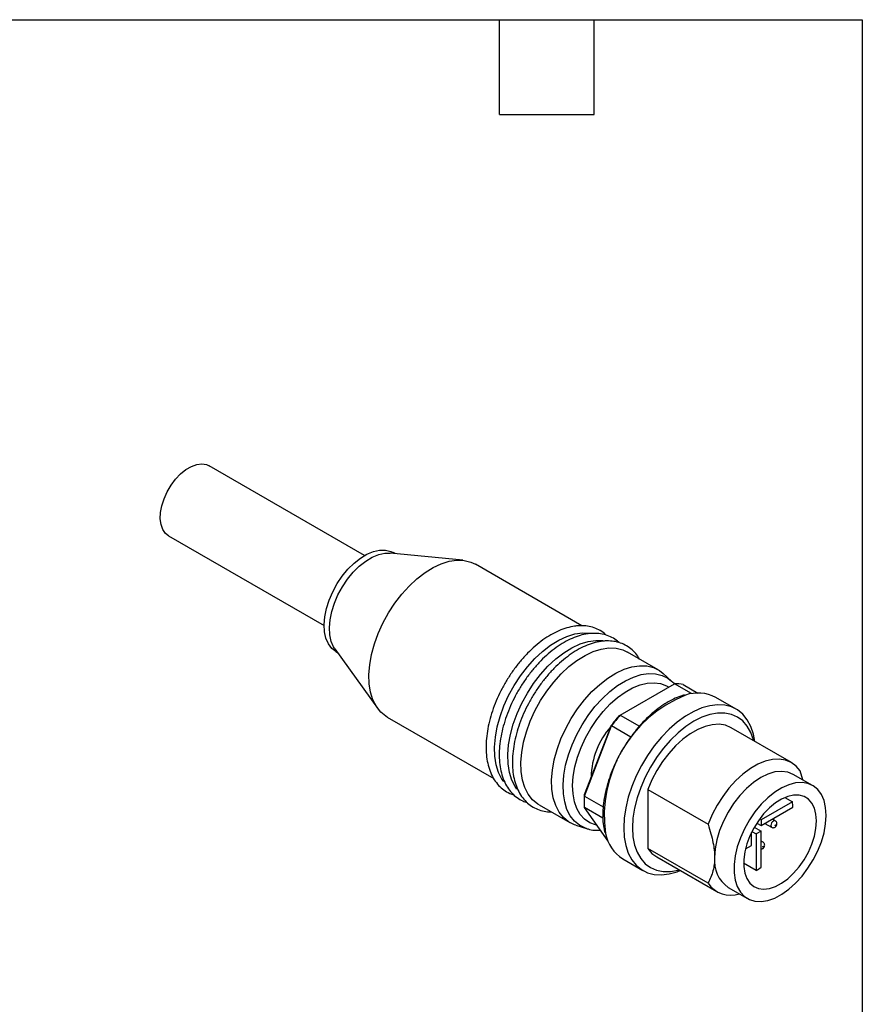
# Model space of a CAD drawing. Header units: millimetres. Extents: x 6 to 273, y 6 to 210.
# Tile 10 of 10: x 205 to 273, y 130 to 210. Entities that reach past the tile are written whole.
import ezdxf

# ---------------------------------------------------------------- set-up
doc = ezdxf.new("R2010")
doc.units = ezdxf.units.MM
doc.linetypes.add('SLD-Solid', pattern=[0])
doc.layers.add('TEXT', color=140, linetype='SLD-Solid', lineweight=25)

msp = doc.modelspace()

# ---------------------------------------------------------------- linework, layer by layer
for p, q in [((232.979, 166.429), (220.464, 173.653)), ((217.215, 168.024), (229.729, 160.8)), ((240.894, 166.039), (235.05, 166.62)), ((235.411, 166.584), (235.282, 166.658)), ((250.486, 160.768), (241.905, 165.721)), ((230.6, 158.91), (234.024, 154.14)), ((230.682, 158.691), (230.811, 158.616)), ((256.613, 157.23), (254.138, 158.659)), ((257.7, 156.316), (257.028, 156.927)), ((257.7, 156.316), (257.765, 156.255)), ((257.899, 156.116), (257.767, 156.237)), ((253.561, 153.574), (257.94, 156.102)), ((259.314, 155.309), (257.94, 156.102)), ((258.636, 156.04), (259.821, 155.356)), ((262.894, 154.066), (261.268, 155.005)), ((234.806, 153.423), (243.379, 148.474)), ((253.561, 153.574), (255.104, 152.683)), ((252.83, 152.737), (250.672, 147.177)), ((250.675, 147.064), (252.865, 152.708)), ((254.415, 151.814), (252.865, 152.708)), ((267.342, 149.767), (262.498, 152.563)), ((268.256, 148.373), (268.054, 149.086)), ((269.053, 147.913), (267.497, 148.811)), ((255.786, 147.596), (260.63, 144.799)), ((255.786, 147.596), (255.786, 142.852)), ((250.659, 146.755), (250.659, 146.591)), ((250.675, 147.064), (252.194, 146.188)), ((266.816, 146.95), (267.427, 146.597)), ((247.039, 146.361), (249.514, 144.933)), ((252.165, 145.276), (250.675, 146.137)), ((252.58, 143.427), (250.675, 146.137)), ((267.427, 146.597), (264.908, 145.142)), ((264.908, 144.693), (267.453, 146.163)), ((264.778, 145.217), (264.908, 145.142)), ((264.908, 145.142), (264.908, 144.693)), ((266.048, 145.075), (265.808, 145.213)), ((249.984, 144.725), (250.849, 144.449)), ((264.167, 144.222), (264.519, 144.02)), ((264.353, 144.564), (264.908, 144.244)), ((264.908, 144.244), (264.519, 144.02)), ((264.556, 144.896), (264.908, 144.693)), ((264.908, 141.334), (264.908, 144.244)), ((265.208, 144.867), (265.748, 144.556)), ((264.13, 143.101), (264.13, 144.147)), ((264.519, 144.02), (264.519, 141.08)), ((265.058, 143.361), (264.908, 143.447)), ((260.63, 140.056), (255.786, 142.852)), ((263.641, 142.819), (264.13, 143.101)), ((253.769, 142.014), (255.395, 141.076)), ((256.498, 142.171), (261.342, 139.374)), ((264.519, 141.08), (263.493, 141.672)), ((262.247, 139.718), (263.803, 138.82))]:
    msp.add_line(p, q)
at = {"flags": 128}
for points in [[(217.215, 168.024), (216.975, 168.211), (216.754, 168.519), (216.609, 168.911), (216.545, 169.373), (216.563, 169.888), (216.664, 170.437), (216.843, 171), (217.095, 171.558), (217.409, 172.09), (217.775, 172.576), (218.18, 173), (218.609, 173.346), (219.045, 173.601), (219.475, 173.756), (219.881, 173.805), (220.25, 173.748), (220.464, 173.653)], [(230.682, 158.691), (230.682, 158.691), (230.343, 158.955), (230.072, 159.316), (229.876, 159.764), (229.761, 160.288), (229.73, 160.873), (229.782, 161.505), (229.918, 162.167), (230.133, 162.842), (230.421, 163.513), (230.776, 164.162), (231.188, 164.773), (231.647, 165.329), (232.14, 165.817), (232.655, 166.223), (233.178, 166.537), (233.696, 166.751), (234.196, 166.86), (234.664, 166.86), (235.089, 166.752), (235.282, 166.658)], [(230.6, 158.91), (230.496, 159.071), (230.301, 159.519), (230.186, 160.043), (230.154, 160.628), (230.207, 161.26), (230.342, 161.922), (230.557, 162.597), (230.845, 163.268), (231.2, 163.917), (231.612, 164.528), (232.071, 165.084), (232.564, 165.572), (233.079, 165.978), (233.602, 166.292), (234.121, 166.506), (234.62, 166.615), (235.05, 166.62)], [(234.806, 153.423), (234.7, 153.488), (234.282, 153.832), (233.934, 154.274), (233.662, 154.806), (233.469, 155.421), (233.361, 156.106), (233.338, 156.85), (233.4, 157.641), (233.548, 158.465), (233.778, 159.308), (234.086, 160.156), (234.467, 160.994), (234.914, 161.807), (235.421, 162.582), (235.978, 163.305), (236.575, 163.965), (237.203, 164.55), (237.851, 165.049), (238.507, 165.454), (239.161, 165.759), (239.801, 165.959), (240.416, 166.048), (240.996, 166.027), (241.531, 165.896), (241.905, 165.721)], [(244.188, 148.233), (244.046, 148.436), (243.773, 148.969), (243.581, 149.583), (243.472, 150.268), (243.449, 151.013), (243.512, 151.804), (243.659, 152.628), (243.889, 153.471), (244.197, 154.319), (244.578, 155.156), (245.026, 155.97), (245.533, 156.745), (246.09, 157.468), (246.687, 158.128), (247.315, 158.712), (247.963, 159.212), (248.619, 159.617), (249.273, 159.922), (249.913, 160.121), (250.528, 160.211), (251.108, 160.19), (251.234, 160.17)], [(245.249, 147.62), (245.106, 147.824), (244.834, 148.357), (244.642, 148.971), (244.533, 149.656), (244.51, 150.401), (244.573, 151.192), (244.72, 152.016), (244.95, 152.859), (245.258, 153.706), (245.639, 154.544), (246.087, 155.357), (246.593, 156.132), (247.15, 156.856), (247.748, 157.515), (248.376, 158.1), (249.023, 158.599), (249.68, 159.005), (250.333, 159.31), (250.973, 159.509), (251.588, 159.599), (252.168, 159.578), (252.295, 159.557)], [(247.039, 146.361), (246.933, 146.426), (246.515, 146.77), (246.167, 147.212), (245.894, 147.744), (245.702, 148.359), (245.594, 149.044), (245.571, 149.788), (245.633, 150.579), (245.781, 151.403), (246.01, 152.247), (246.319, 153.094), (246.7, 153.932), (247.147, 154.745), (247.654, 155.52), (248.211, 156.243), (248.808, 156.903), (249.436, 157.488), (250.084, 157.987), (250.74, 158.393), (251.394, 158.697), (252.034, 158.897), (252.649, 158.986), (253.229, 158.965), (253.764, 158.834), (254.138, 158.659)], [(249.984, 144.725), (249.888, 144.758), (249.408, 144.997), (248.99, 145.341), (248.642, 145.783), (248.369, 146.316), (248.177, 146.93), (248.069, 147.615), (248.045, 148.36), (248.108, 149.151), (248.256, 149.975), (248.485, 150.818), (248.793, 151.665), (249.175, 152.503), (249.622, 153.316), (250.129, 154.091), (250.686, 154.815), (251.283, 155.474), (251.911, 156.059), (252.559, 156.558), (253.215, 156.964), (253.869, 157.269), (254.509, 157.468), (255.124, 157.558), (255.704, 157.537), (256.239, 157.405), (256.719, 157.166), (257.028, 156.927)], [(250.846, 144.45), (250.756, 144.48), (250.289, 144.714), (249.883, 145.048), (249.544, 145.478), (249.279, 145.996), (249.092, 146.593), (248.986, 147.259), (248.964, 147.983), (249.025, 148.753), (249.168, 149.554), (249.392, 150.374), (249.691, 151.199), (250.062, 152.013), (250.497, 152.804), (250.99, 153.558), (251.532, 154.262), (252.113, 154.903), (252.724, 155.472), (253.353, 155.957), (253.992, 156.352), (254.627, 156.648), (255.25, 156.842), (255.848, 156.929), (256.412, 156.909), (256.932, 156.781), (257.4, 156.548), (257.7, 156.316)], [(251.672, 144.718), (251.572, 144.742), (251.105, 144.923), (250.695, 145.207), (250.35, 145.588), (250.077, 146.059), (249.88, 146.612), (249.764, 147.235), (249.73, 147.919), (249.78, 148.649), (249.912, 149.412), (250.123, 150.194), (250.411, 150.98), (250.769, 151.756), (251.19, 152.508), (251.668, 153.221), (252.193, 153.881), (252.755, 154.478), (253.344, 154.999), (253.949, 155.434), (254.558, 155.777), (255.161, 156.02), (255.745, 156.159), (256.301, 156.191), (256.817, 156.115), (257.285, 155.934), (257.464, 155.827)], [(264.395, 151.468), (264.281, 152.059), (264.076, 152.672), (263.792, 153.204), (263.435, 153.647), (263.011, 153.995), (262.525, 154.241), (261.986, 154.382), (261.403, 154.416), (260.783, 154.341), (260.138, 154.16), (259.478, 153.875), (258.812, 153.491), (258.151, 153.013), (257.506, 152.449), (256.887, 151.809), (256.303, 151.101), (255.764, 150.338), (255.279, 149.531), (254.854, 148.694), (254.497, 147.838), (254.214, 146.979), (254.008, 146.129), (253.883, 145.301), (253.841, 144.509), (253.883, 143.766), (254.008, 143.083), (254.214, 142.47), (254.497, 141.938), (254.854, 141.495), (255.279, 141.147), (255.764, 140.901), (256.303, 140.76), (256.887, 140.726), (257.506, 140.801), (258.151, 140.982), (258.395, 141.076)], [(264.301, 151.522), (264.279, 151.606), (264.071, 152.194), (263.785, 152.699), (263.425, 153.113), (262.998, 153.429), (262.511, 153.641), (261.973, 153.746), (261.392, 153.741), (260.779, 153.627), (260.144, 153.407), (259.498, 153.083), (258.852, 152.661), (258.217, 152.148), (257.604, 151.554), (257.023, 150.888), (256.485, 150.162), (255.998, 149.388), (255.571, 148.579), (255.212, 147.75), (254.925, 146.914), (254.717, 146.086), (254.591, 145.28), (254.548, 144.509), (254.591, 143.788), (254.717, 143.127), (254.925, 142.54), (255.212, 142.034), (255.571, 141.62), (255.998, 141.305), (256.485, 141.093), (257.023, 140.988), (257.604, 140.993), (258.217, 141.106), (258.301, 141.13)], [(262.498, 152.563), (262.486, 152.57), (262.029, 152.76), (261.522, 152.841), (260.973, 152.812), (260.395, 152.673), (259.799, 152.428), (259.197, 152.08), (258.601, 151.637), (258.023, 151.109), (257.475, 150.505), (256.967, 149.837), (256.51, 149.12), (256.114, 148.368), (255.786, 147.596)], [(268.054, 149.086), (267.726, 149.479), (267.33, 149.774), (266.873, 149.964), (266.366, 150.045), (265.817, 150.016), (265.239, 149.877), (264.643, 149.631), (264.041, 149.284), (263.445, 148.841), (262.867, 148.313), (262.318, 147.709), (261.811, 147.041), (261.354, 146.324), (260.958, 145.572), (260.63, 144.799)], [(267.497, 148.811), (267.054, 148.992), (266.558, 149.057), (266.019, 149.004), (265.453, 148.834), (264.872, 148.551), (264.291, 148.163), (263.725, 147.679), (263.187, 147.111), (262.69, 146.473), (262.247, 145.78), (261.869, 145.05), (261.565, 144.301), (261.342, 143.551), (261.206, 142.818), (261.16, 142.121)], [(270.14, 145.51), (270.097, 146.139), (269.967, 146.703), (269.755, 147.189), (269.464, 147.586), (269.103, 147.883), (268.678, 148.075), (268.201, 148.156), (267.683, 148.125), (267.135, 147.983), (266.57, 147.732), (266.002, 147.379), (265.444, 146.932), (264.909, 146.402), (264.41, 145.8), (263.958, 145.141), (263.564, 144.441), (263.237, 143.715), (262.985, 142.981), (262.813, 142.257), (262.726, 141.558), (262.726, 140.902), (262.813, 140.303), (262.985, 139.776), (263.237, 139.334), (263.564, 138.986), (263.958, 138.74), (264.41, 138.603), (264.909, 138.578), (265.444, 138.665), (266.002, 138.862), (266.57, 139.165), (267.135, 139.566), (267.683, 140.056), (268.201, 140.624), (268.678, 141.256), (269.103, 141.938), (269.464, 142.653), (269.755, 143.385), (269.967, 144.116), (270.097, 144.83), (270.14, 145.51)], [(269.362, 145.061), (269.32, 145.609), (269.195, 146.093), (268.99, 146.498), (268.711, 146.813), (268.367, 147.029), (267.966, 147.14), (267.522, 147.142), (267.046, 147.036), (266.552, 146.824), (266.055, 146.512), (265.569, 146.111), (265.107, 145.63), (264.683, 145.084), (264.309, 144.488), (263.997, 143.86), (263.754, 143.219), (263.588, 142.581), (263.504, 141.966), (263.504, 141.391), (263.588, 140.873), (263.754, 140.427), (263.997, 140.065), (264.309, 139.799), (264.683, 139.635), (265.107, 139.578), (265.569, 139.63), (266.055, 139.79), (266.552, 140.053), (267.046, 140.411), (267.522, 140.854), (267.966, 141.369), (268.367, 141.942), (268.711, 142.556), (268.99, 143.193), (269.195, 143.835), (269.32, 144.463), (269.362, 145.061)], [(266.048, 145.075), (266.048, 145.075), (265.979, 145.089), (265.898, 145.06), (265.816, 144.995), (265.748, 144.902), (265.702, 144.796), (265.685, 144.693), (265.702, 144.609), (265.747, 144.556)], [(266.11, 144.734), (266.107, 144.717), (266.099, 144.699), (266.088, 144.683), (266.074, 144.673), (266.061, 144.668), (266.049, 144.67), (266.042, 144.679), (266.039, 144.693), (266.042, 144.71), (266.049, 144.728), (266.061, 144.743), (266.074, 144.754), (266.088, 144.759), (266.099, 144.757), (266.107, 144.748), (266.11, 144.734)], [(255.786, 142.852), (256.114, 142.458), (256.498, 142.171)], [(265.058, 143.36), (265.058, 143.361), (264.989, 143.374), (264.908, 143.346)], [(265.12, 143.019), (265.117, 143.002), (265.109, 142.984), (265.098, 142.969), (265.084, 142.958), (265.071, 142.953), (265.059, 142.955), (265.052, 142.964), (265.049, 142.978), (265.052, 142.995), (265.059, 143.013), (265.071, 143.029), (265.084, 143.04), (265.098, 143.044), (265.109, 143.042), (265.117, 143.033), (265.12, 143.019)]]:
    msp.add_lwpolyline(points, dxfattribs=at)
for centre, radius, start, end in [((258.031, 153.199), 2.904, 77.98314, 91.79782), ((259.813, 152.176), 3.182, 62.78755, 108.34833), ((262.805, 145.457), 10.526, 112.29509, 187.63587), ((261.946, 146.046), 11.309, 138.69121, 143.71965), ((262.267, 145.863), 11.63, 138.46873, 143.94213), ((257.491, 148.497), 6.265, 138.57318, 179.01546), ((257.621, 146.751), 6.961, 176.49386, 179.9691), ((257.443, 146.6), 6.784, 176.07886, 183.92114), ((263.924, 146.17), 3.529, 359.87932, 6.9448), ((255.486, 144.686), 3.176, 191.40683, 237.27263), ((263.72, 141.832), 2.577, 173.54907, 235.13875), ((262.36, 144.804), 4.305, 300.09626, 306.28492), ((262.495, 141.358), 2.275, 214.92061, 287.25068)]:
    msp.add_arc(centre, radius, start, end)
for points, knots in [([(250.222, 160.774), (250.112, 160.764), (249.799, 160.738), (249.267, 160.617), (248.629, 160.384), (247.984, 160.056), (247.342, 159.641), (246.712, 159.144), (246.105, 158.573), (245.527, 157.937), (244.986, 157.245), (244.49, 156.506), (244.046, 155.731), (243.659, 154.931), (243.335, 154.116), (243.079, 153.298), (242.894, 152.487), (242.784, 151.695), (242.751, 150.931), (242.797, 150.207), (242.923, 149.532), (243.128, 148.918), (243.411, 148.376), (243.764, 147.915), (244.184, 147.547), (244.601, 147.291), (244.892, 147.201), (245.008, 147.165)], [0, 0, 0, 0, 0.022268, 0.063188, 0.104405, 0.145906, 0.187521, 0.229132, 0.270697, 0.312211, 0.353682, 0.395124, 0.436555, 0.477994, 0.519454, 0.560953, 0.602513, 0.644148, 0.685872, 0.727677, 0.76952, 0.811268, 0.852725, 0.89366, 0.933941, 0.973672, 1, 1, 1, 1]), ([(251.283, 160.161), (251.172, 160.152), (250.859, 160.126), (250.328, 160.005), (249.689, 159.772), (249.044, 159.444), (248.402, 159.029), (247.773, 158.531), (247.165, 157.961), (246.587, 157.324), (246.047, 156.632), (245.551, 155.894), (245.107, 155.119), (244.72, 154.319), (244.396, 153.504), (244.139, 152.686), (243.955, 151.875), (243.845, 151.082), (243.812, 150.319), (243.858, 149.594), (243.984, 148.92), (244.189, 148.306), (244.471, 147.764), (244.825, 147.302), (245.245, 146.935), (245.661, 146.679), (245.953, 146.589), (246.069, 146.553)], [0, 0, 0, 0, 0.022268, 0.063188, 0.104405, 0.145906, 0.187521, 0.229132, 0.270697, 0.312211, 0.353682, 0.395124, 0.436555, 0.477994, 0.519454, 0.560953, 0.602513, 0.644148, 0.685872, 0.727677, 0.76952, 0.811268, 0.852725, 0.89366, 0.933941, 0.973672, 1, 1, 1, 1]), ([(252.408, 160.033), (252.37, 160.073), (252.202, 160.244), (251.841, 160.46), (251.338, 160.669), (250.795, 160.78), (250.412, 160.776), (250.222, 160.774)], [0, 0, 0, 0, 0.0697986, 0.3045707, 0.537456, 0.7703275, 1, 1, 1, 1]), ([(253.469, 159.421), (253.43, 159.46), (253.262, 159.632), (252.902, 159.848), (252.398, 160.056), (251.855, 160.168), (251.473, 160.164), (251.283, 160.161)], [0, 0, 0, 0, 0.069799, 0.304571, 0.537456, 0.770327, 1, 1, 1, 1]), ([(252.343, 159.549), (252.233, 159.54), (251.92, 159.513), (251.388, 159.393), (250.75, 159.159), (250.105, 158.832), (249.463, 158.416), (248.834, 157.919), (248.226, 157.348), (247.648, 156.712), (247.107, 156.02), (246.612, 155.281), (246.167, 154.507), (245.78, 153.706), (245.456, 152.892), (245.2, 152.073), (245.015, 151.263), (244.905, 150.47), (244.872, 149.706), (244.919, 148.982), (245.044, 148.308), (245.25, 147.694), (245.532, 147.151), (245.886, 146.691), (246.304, 146.32), (246.777, 146.043), (247.297, 145.869), (247.711, 145.79), (247.957, 145.8), (248.008, 145.802)], [0, 0, 0, 0, 0.020943, 0.05943, 0.098196, 0.137228, 0.176369, 0.215505, 0.254598, 0.293643, 0.332648, 0.371625, 0.410592, 0.449567, 0.48856, 0.527592, 0.56668, 0.605839, 0.645081, 0.6844, 0.723755, 0.76302, 0.802011, 0.840512, 0.878398, 0.915765, 0.952931, 0.990166, 1, 1, 1, 1]), ([(255.116, 158.095), (255.02, 158.245), (254.818, 158.559), (254.424, 158.936), (253.966, 159.239), (253.458, 159.443), (252.916, 159.556), (252.533, 159.551), (252.343, 159.549)], [0, 0, 0, 0, 0.157667, 0.329469, 0.498703, 0.666578, 0.834442, 1, 1, 1, 1]), ([(257.418, 154.644), (257.306, 154.577), (256.982, 154.382), (256.45, 153.996), (255.833, 153.464), (255.241, 152.861), (254.681, 152.198), (254.16, 151.483), (253.69, 150.725), (253.347, 150.1), (253.184, 149.726), (253.139, 149.621)], [0, 0, 0, 0, 0.066666, 0.193138, 0.319579, 0.445939, 0.572224, 0.698454, 0.824652, 0.950846, 1, 1, 1, 1]), ([(258.722, 155.206), (258.531, 155.145), (258.14, 155.021), (257.702, 154.805), (257.459, 154.667), (257.418, 154.644)], [0, 0, 0, 0, 0.4446063, 0.9062652, 1, 1, 1, 1]), ([(253.139, 149.621), (253.064, 149.457), (252.865, 149.026), (252.615, 148.313), (252.387, 147.5), (252.234, 146.699), (252.154, 145.923), (252.154, 145.184), (252.209, 144.583), (252.294, 144.255), (252.325, 144.136)], [0, 0, 0, 0, 0.084884, 0.223961, 0.363118, 0.502385, 0.641787, 0.781335, 0.921007, 1, 1, 1, 1]), ([(266.023, 144.558), (266.047, 144.575), (266.099, 144.611), (266.156, 144.696), (266.186, 144.796), (266.182, 144.898), (266.145, 144.987), (266.096, 145.049), (266.056, 145.067), (266.046, 145.071)], [0, 0, 0, 0, 0.1432018, 0.3039244, 0.4823636, 0.6382611, 0.7913, 0.9463969, 1, 1, 1, 1]), ([(250.85, 144.462), (250.933, 144.433), (251.186, 144.344), (251.557, 144.299), (251.848, 144.318), (251.948, 144.325)], [0, 0, 0, 0, 0.2421358, 0.7373137, 1, 1, 1, 1]), ([(260.63, 144.799), (260.813, 144.257), (260.943, 143.781), (261.116, 142.904), (261.16, 142.503), (261.16, 142.121)], [0, 0, 0, 0, 0.5, 0.5, 1, 1, 1, 1]), ([(265.747, 144.556), (265.747, 144.556), (265.773, 144.534), (265.839, 144.52), (265.935, 144.518), (265.992, 144.544), (266.023, 144.558)], [0, 0, 0, 0, 0.004272, 0.35401, 0.657383, 1, 1, 1, 1]), ([(264.908, 142.809), (264.92, 142.809), (264.959, 142.808), (265.023, 142.835), (265.095, 142.885), (265.158, 142.965), (265.194, 143.066), (265.194, 143.172), (265.161, 143.263), (265.112, 143.328), (265.07, 143.35), (265.056, 143.356)], [0, 0, 0, 0, 0.047914, 0.156584, 0.268518, 0.396506, 0.556194, 0.686162, 0.81225, 0.940091, 1, 1, 1, 1]), ([(261.16, 142.121), (261.16, 141.74), (261.116, 141.389), (260.943, 140.713), (260.813, 140.387), (260.63, 140.056)], [0, 0, 0, 0, 0.5, 0.5, 1, 1, 1, 1])]:
    msp.add_open_spline(points, degree=3, knots=knots)
for points in [[(253.452, 153.511), (253.488, 153.531), (253.524, 153.553), (253.561, 153.574)], [(252.865, 152.708), (252.853, 152.718), (252.842, 152.728), (252.83, 152.737)], [(250.672, 147.177), (250.673, 147.139), (250.674, 147.102), (250.675, 147.064)]]:
    msp.add_open_spline(points, degree=3)
at = {"layer": 'TEXT'}
for p, q in [((6.35, 209.55), (273.05, 209.55)), ((243.84, 201.93), (243.84, 209.55)), ((251.46, 201.93), (251.46, 209.55)), ((273.05, 209.55), (273.05, 6.35)), ((243.84, 201.93), (251.46, 201.93))]:
    msp.add_line(p, q, dxfattribs=at)

doc.saveas('drawing.dxf')
